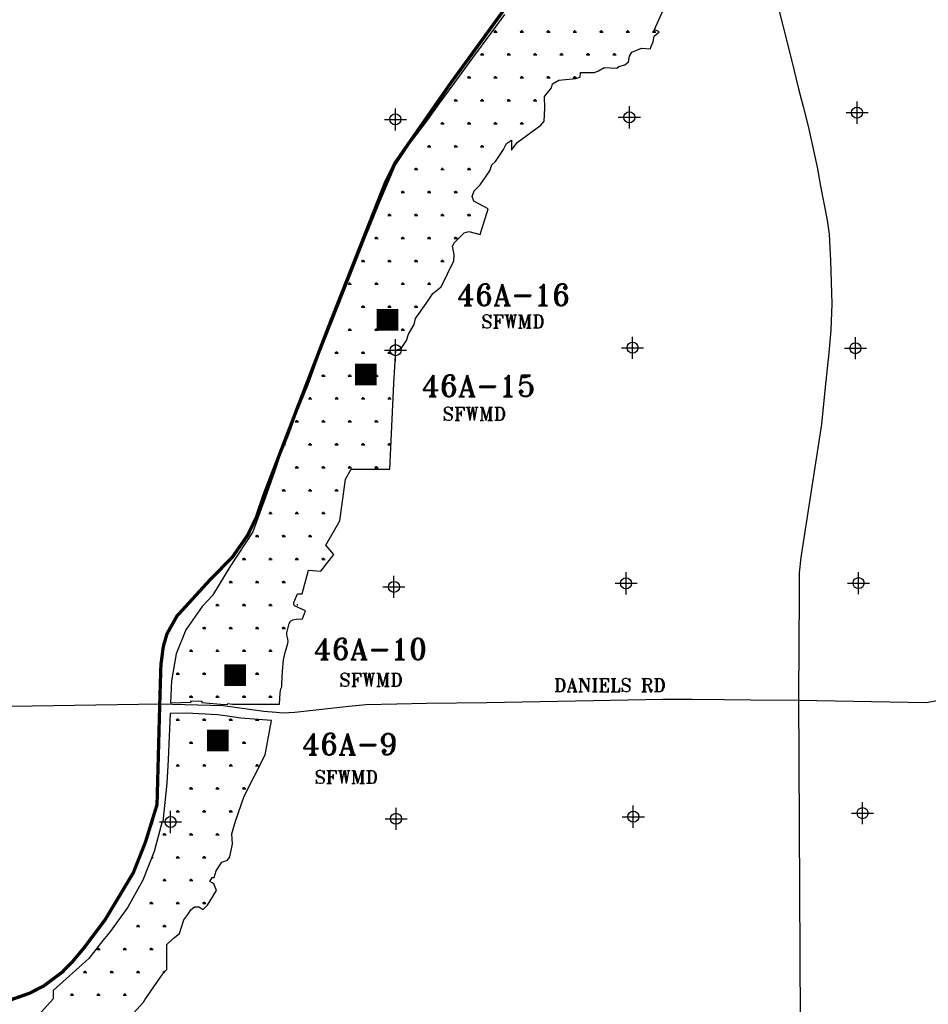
# Model space of a CAD drawing. Extents: x 195000 to 325707, y 776133 to 842767.
# Tile 3 of 7: x 222351 to 242950, y 798445 to 820751. Entities that reach past the tile are written whole.
import ezdxf
from ezdxf.enums import TextEntityAlignment as Align

# ---------------------------------------------------------------- set-up
doc = ezdxf.new("R2010")
doc.units = 0
doc.header["$LTSCALE"] = 800
doc.header["$PDMODE"] = 34
doc.header["$PDSIZE"] = 250
doc.linetypes.add('DASHED', pattern=[0])
doc.linetypes.add('PHANTOM', pattern=[0])
doc.layers.get('0').update_dxf_attribs({"linetype": 'CONTINUOUS'})
for name, color, linetype in [('HATCH', 3, 'CONTINUOUS'), ('MAJROADS', 9, 'CONTINUOUS'), ('RECORDERS', 14, 'CONTINUOUS'), ('ROW', 12, 'PHANTOM'), ('SEC', 2, 'CONTINUOUS'), ('SF-USGS', 7, 'CONTINUOUS'), ('TEXT', 7, 'CONTINUOUS'), ('WSHEDS', 11, 'CONTINUOUS')]:
    doc.layers.add(name, color=color, linetype=linetype)
doc.styles.get("Standard").update_dxf_attribs({"font": 'ROMANT'})

# ---------------------------------------------------------------- blocks, each defined once
blk = doc.blocks.new('*X')
at = {"color": 0}
for p, q in [((233100, 820472), (233175, 820472)), ((233119, 820472), (233107, 820493)), ((233128, 820472), (233128, 820502)), ((233138, 820472), (233138, 820510)), ((233147, 820472), (233147, 820502)), ((233156, 820472), (233168, 820493)), ((233700, 820472), (233775, 820472)), ((233719, 820472), (233707, 820493)), ((233728, 820472), (233728, 820502)), ((233738, 820472), (233738, 820510)), ((233747, 820472), (233747, 820502)), ((233756, 820472), (233768, 820493)), ((234300, 820472), (234375, 820472)), ((234319, 820472), (234307, 820493)), ((234328, 820472), (234328, 820502)), ((234338, 820472), (234338, 820510)), ((234347, 820472), (234347, 820502)), ((234356, 820472), (234368, 820493)), ((234900, 820472), (234975, 820472)), ((234919, 820472), (234907, 820493)), ((234928, 820472), (234928, 820502)), ((234938, 820472), (234938, 820510)), ((234947, 820472), (234947, 820502)), ((234956, 820472), (234968, 820493)), ((235500, 820472), (235575, 820472)), ((235519, 820472), (235507, 820493)), ((235528, 820472), (235528, 820502)), ((235538, 820472), (235538, 820510)), ((235547, 820472), (235547, 820502)), ((235556, 820472), (235568, 820493)), ((236100, 820472), (236175, 820472)), ((236119, 820472), (236107, 820493)), ((236128, 820472), (236128, 820502)), ((236138, 820472), (236138, 820510)), ((236147, 820472), (236147, 820502)), ((236156, 820472), (236168, 820493)), ((236700, 820472), (236775, 820472)), ((236719, 820472), (236707, 820493)), ((236728, 820472), (236728, 820502)), ((236738, 820472), (236738, 820510)), ((236747, 820472), (236747, 820502)), ((236756, 820472), (236768, 820493)), ((232828, 819953), (232828, 819983)), ((232838, 819953), (232838, 819990)), ((232847, 819953), (232847, 819983)), ((233428, 819953), (233428, 819983)), ((233438, 819953), (233438, 819990)), ((233447, 819953), (233447, 819983)), ((234028, 819953), (234028, 819983)), ((234038, 819953), (234038, 819990)), ((234047, 819953), (234047, 819983)), ((234628, 819953), (234628, 819983)), ((234638, 819953), (234638, 819990)), ((234647, 819953), (234647, 819983)), ((235228, 819953), (235228, 819983)), ((235238, 819953), (235238, 819990)), ((235247, 819953), (235247, 819983)), ((235828, 819953), (235828, 819983)), ((235838, 819953), (235838, 819990)), ((235847, 819953), (235847, 819983)), ((232800, 819953), (232875, 819953)), ((232819, 819953), (232807, 819974)), ((232856, 819953), (232868, 819974)), ((233400, 819953), (233475, 819953)), ((233419, 819953), (233407, 819974)), ((233456, 819953), (233468, 819974)), ((234000, 819953), (234075, 819953)), ((234019, 819953), (234007, 819974)), ((234056, 819953), (234068, 819974)), ((234600, 819953), (234675, 819953)), ((234619, 819953), (234607, 819974)), ((234656, 819953), (234668, 819974)), ((235200, 819953), (235275, 819953)), ((235219, 819953), (235207, 819974)), ((235256, 819953), (235268, 819974)), ((235800, 819953), (235875, 819953)), ((235819, 819953), (235807, 819974)), ((235856, 819953), (235868, 819974)), ((232500, 819433), (232575, 819433)), ((232519, 819433), (232507, 819454)), ((232528, 819433), (232528, 819463)), ((232538, 819433), (232538, 819471)), ((232547, 819433), (232547, 819463)), ((232556, 819433), (232568, 819454)), ((233100, 819433), (233175, 819433)), ((233119, 819433), (233107, 819454)), ((233128, 819433), (233128, 819463)), ((233138, 819433), (233138, 819471)), ((233147, 819433), (233147, 819463)), ((233156, 819433), (233168, 819454)), ((233700, 819433), (233775, 819433)), ((233719, 819433), (233707, 819454)), ((233728, 819433), (233728, 819463)), ((233738, 819433), (233738, 819471)), ((233747, 819433), (233747, 819463)), ((233756, 819433), (233768, 819454)), ((234300, 819433), (234375, 819433)), ((234319, 819433), (234307, 819454)), ((234328, 819433), (234328, 819463)), ((234338, 819433), (234338, 819471)), ((234347, 819433), (234347, 819463)), ((234356, 819433), (234368, 819454)), ((234900, 819433), (234975, 819433)), ((234919, 819433), (234907, 819454)), ((234928, 819433), (234928, 819463)), ((234938, 819433), (234938, 819471)), ((234947, 819433), (234947, 819463)), ((234956, 819433), (234968, 819454)), ((232200, 818914), (232275, 818914)), ((232219, 818914), (232207, 818934)), ((232228, 818914), (232228, 818944)), ((232238, 818914), (232238, 818951)), ((232247, 818914), (232247, 818944)), ((232256, 818914), (232268, 818934)), ((232800, 818914), (232875, 818914)), ((232819, 818914), (232807, 818934)), ((232828, 818914), (232828, 818944)), ((232838, 818914), (232838, 818951)), ((232847, 818914), (232847, 818944)), ((232856, 818914), (232868, 818934)), ((233400, 818914), (233475, 818914)), ((233419, 818914), (233407, 818934)), ((233428, 818914), (233428, 818944)), ((233438, 818914), (233438, 818951)), ((233447, 818914), (233447, 818944)), ((233456, 818914), (233468, 818934)), ((234000, 818914), (234075, 818914)), ((234019, 818914), (234007, 818934)), ((234028, 818914), (234028, 818944)), ((234038, 818914), (234038, 818951)), ((234047, 818914), (234047, 818944)), ((234056, 818914), (234068, 818934)), ((231919, 818394), (231907, 818415)), ((231928, 818394), (231928, 818424)), ((231938, 818394), (231938, 818432)), ((231947, 818394), (231947, 818424)), ((231956, 818394), (231968, 818415)), ((232519, 818394), (232507, 818415)), ((232528, 818394), (232528, 818424)), ((232538, 818394), (232538, 818432)), ((232547, 818394), (232547, 818424)), ((232556, 818394), (232568, 818415)), ((233119, 818394), (233107, 818415)), ((233128, 818394), (233128, 818424)), ((233138, 818394), (233138, 818432)), ((233147, 818394), (233147, 818424)), ((233156, 818394), (233168, 818415)), ((233719, 818394), (233707, 818415)), ((233728, 818394), (233728, 818424)), ((233738, 818394), (233738, 818432)), ((233747, 818394), (233747, 818424)), ((233756, 818394), (233768, 818415)), ((231900, 818394), (231975, 818394)), ((232500, 818394), (232575, 818394)), ((233100, 818394), (233175, 818394)), ((233700, 818394), (233775, 818394)), ((231600, 817874), (231675, 817874)), ((231619, 817874), (231607, 817895)), ((231628, 817874), (231628, 817904)), ((231638, 817874), (231638, 817912)), ((231647, 817874), (231647, 817904)), ((231656, 817874), (231668, 817895)), ((232200, 817874), (232275, 817874)), ((232219, 817874), (232207, 817895)), ((232228, 817874), (232228, 817904)), ((232238, 817874), (232238, 817912)), ((232247, 817874), (232247, 817904)), ((232256, 817874), (232268, 817895)), ((232800, 817874), (232875, 817874)), ((232819, 817874), (232807, 817895)), ((232828, 817874), (232828, 817904)), ((232838, 817874), (232838, 817912)), ((232847, 817874), (232847, 817904)), ((232856, 817874), (232868, 817895)), ((231300, 817355), (231375, 817355)), ((231319, 817355), (231307, 817376)), ((231328, 817355), (231328, 817385)), ((231338, 817355), (231338, 817392)), ((231347, 817355), (231347, 817385)), ((231356, 817355), (231368, 817376)), ((231900, 817355), (231975, 817355)), ((231919, 817355), (231907, 817376)), ((231928, 817355), (231928, 817385)), ((231938, 817355), (231938, 817392)), ((231947, 817355), (231947, 817385)), ((231956, 817355), (231968, 817376)), ((232500, 817355), (232575, 817355)), ((232519, 817355), (232507, 817376)), ((232528, 817355), (232528, 817385)), ((232538, 817355), (232538, 817392)), ((232547, 817355), (232547, 817385)), ((232556, 817355), (232568, 817376)), ((231019, 816835), (231007, 816856)), ((231028, 816835), (231028, 816865)), ((231038, 816835), (231038, 816873)), ((231047, 816835), (231047, 816865)), ((231056, 816835), (231068, 816856)), ((231619, 816835), (231607, 816856)), ((231628, 816835), (231628, 816865)), ((231638, 816835), (231638, 816873)), ((231647, 816835), (231647, 816865)), ((231656, 816835), (231668, 816856)), ((232219, 816835), (232207, 816856)), ((232228, 816835), (232228, 816865)), ((232238, 816835), (232238, 816873)), ((232247, 816835), (232247, 816865)), ((232256, 816835), (232268, 816856)), ((231000, 816835), (231075, 816835)), ((231600, 816835), (231675, 816835)), ((232200, 816835), (232275, 816835)), ((230700, 816316), (230775, 816316)), ((230719, 816316), (230707, 816336)), ((230728, 816316), (230728, 816346)), ((230738, 816316), (230738, 816353)), ((230747, 816316), (230747, 816346)), ((230756, 816316), (230768, 816336)), ((231300, 816316), (231375, 816316)), ((231319, 816316), (231307, 816336)), ((231328, 816316), (231328, 816346)), ((231338, 816316), (231338, 816353)), ((231347, 816316), (231347, 816346)), ((231356, 816316), (231368, 816336)), ((231900, 816316), (231975, 816316)), ((231919, 816316), (231907, 816336)), ((231928, 816316), (231928, 816346)), ((231938, 816316), (231938, 816353)), ((231947, 816316), (231947, 816346)), ((231956, 816316), (231968, 816336)), ((232500, 816316), (232575, 816316)), ((232519, 816316), (232507, 816336)), ((232528, 816316), (232528, 816346)), ((232538, 816316), (232538, 816353)), ((232547, 816316), (232547, 816346)), ((232556, 816316), (232568, 816336)), ((230400, 815796), (230475, 815796)), ((230419, 815796), (230407, 815817)), ((230428, 815796), (230428, 815826)), ((230438, 815796), (230438, 815833)), ((230447, 815796), (230447, 815826)), ((230456, 815796), (230468, 815817)), ((231000, 815796), (231075, 815796)), ((231019, 815796), (231007, 815817)), ((231028, 815796), (231028, 815826)), ((231038, 815796), (231038, 815833)), ((231047, 815796), (231047, 815826)), ((231056, 815796), (231068, 815817)), ((231600, 815796), (231675, 815796)), ((231619, 815796), (231607, 815817)), ((231628, 815796), (231628, 815826)), ((231638, 815796), (231638, 815833)), ((231647, 815796), (231647, 815826)), ((231656, 815796), (231668, 815817)), ((232200, 815796), (232275, 815796)), ((232219, 815796), (232207, 815817)), ((232228, 815796), (232228, 815826)), ((232238, 815796), (232238, 815833)), ((232247, 815796), (232247, 815826)), ((232256, 815796), (232268, 815817)), ((230119, 815276), (230107, 815297)), ((230128, 815276), (230128, 815306)), ((230138, 815276), (230138, 815314)), ((230147, 815276), (230147, 815306)), ((230156, 815276), (230168, 815297)), ((230719, 815276), (230707, 815297)), ((230728, 815276), (230728, 815306)), ((230738, 815276), (230738, 815314)), ((230747, 815276), (230747, 815306)), ((230756, 815276), (230768, 815297)), ((231319, 815276), (231307, 815297)), ((231328, 815276), (231328, 815306)), ((231338, 815276), (231338, 815314)), ((231347, 815276), (231347, 815306)), ((231356, 815276), (231368, 815297)), ((231919, 815276), (231907, 815297)), ((231928, 815276), (231928, 815306)), ((231938, 815276), (231938, 815314)), ((231947, 815276), (231947, 815306)), ((231956, 815276), (231968, 815297)), ((230100, 815276), (230175, 815276)), ((230700, 815276), (230775, 815276)), ((231300, 815276), (231375, 815276)), ((231900, 815276), (231975, 815276)), ((229800, 814757), (229875, 814757)), ((229819, 814757), (229807, 814777)), ((229828, 814757), (229828, 814787)), ((229838, 814757), (229838, 814794)), ((229847, 814757), (229847, 814787)), ((229856, 814757), (229868, 814777)), ((230400, 814757), (230475, 814757)), ((230419, 814757), (230407, 814777)), ((230428, 814757), (230428, 814787)), ((230438, 814757), (230438, 814794)), ((230447, 814757), (230447, 814787)), ((230456, 814757), (230468, 814777)), ((231000, 814757), (231075, 814757)), ((231019, 814757), (231007, 814777)), ((231028, 814757), (231028, 814787)), ((231038, 814757), (231038, 814794)), ((231047, 814757), (231047, 814787)), ((231056, 814757), (231068, 814777)), ((231600, 814757), (231675, 814757)), ((231619, 814757), (231607, 814777)), ((231628, 814757), (231628, 814787)), ((231638, 814757), (231638, 814794)), ((231647, 814757), (231647, 814787)), ((231656, 814757), (231668, 814777)), ((229560, 814237), (229575, 814237)), ((229568, 814258), (229568, 814258)), ((230100, 814237), (230175, 814237)), ((230119, 814237), (230107, 814258)), ((230128, 814237), (230128, 814267)), ((230138, 814237), (230138, 814275)), ((230147, 814237), (230147, 814267)), ((230156, 814237), (230168, 814258)), ((230700, 814237), (230775, 814237)), ((230719, 814237), (230707, 814258)), ((230728, 814237), (230728, 814267)), ((230738, 814237), (230738, 814275)), ((230747, 814237), (230747, 814267)), ((230756, 814237), (230768, 814258)), ((231300, 814237), (231375, 814237)), ((231319, 814237), (231307, 814258)), ((231328, 814237), (231328, 814267)), ((231338, 814237), (231338, 814275)), ((231347, 814237), (231347, 814267)), ((231356, 814237), (231368, 814258)), ((229819, 813717), (229807, 813738)), ((229828, 813717), (229828, 813747)), ((229838, 813717), (229838, 813755)), ((229847, 813717), (229847, 813747)), ((229856, 813717), (229868, 813738)), ((230419, 813717), (230407, 813738)), ((230428, 813717), (230428, 813747)), ((230438, 813717), (230438, 813755)), ((230447, 813717), (230447, 813747)), ((230456, 813717), (230468, 813738)), ((231019, 813717), (231007, 813738)), ((231028, 813717), (231028, 813747)), ((231038, 813717), (231038, 813755)), ((231047, 813717), (231047, 813747)), ((231056, 813717), (231068, 813738)), ((229800, 813717), (229875, 813717)), ((230400, 813717), (230475, 813717)), ((231000, 813717), (231075, 813717)), ((229500, 813198), (229575, 813198)), ((229519, 813198), (229507, 813219)), ((229528, 813198), (229528, 813228)), ((229538, 813198), (229538, 813235)), ((229547, 813198), (229547, 813228)), ((229556, 813198), (229568, 813219)), ((230100, 813198), (230175, 813198)), ((230119, 813198), (230107, 813219)), ((230128, 813198), (230128, 813228)), ((230138, 813198), (230138, 813235)), ((230147, 813198), (230147, 813228)), ((230156, 813198), (230168, 813219)), ((230700, 813198), (230775, 813198)), ((230719, 813198), (230707, 813219)), ((230728, 813198), (230728, 813228)), ((230738, 813198), (230738, 813235)), ((230747, 813198), (230747, 813228)), ((230756, 813198), (230768, 813219)), ((229200, 812678), (229275, 812678)), ((229219, 812678), (229207, 812699)), ((229228, 812678), (229228, 812708)), ((229238, 812678), (229238, 812716)), ((229247, 812678), (229247, 812708)), ((229256, 812678), (229268, 812699)), ((229800, 812678), (229875, 812678)), ((229819, 812678), (229807, 812699)), ((229828, 812678), (229828, 812708)), ((229838, 812678), (229838, 812716)), ((229847, 812678), (229847, 812708)), ((229856, 812678), (229868, 812699)), ((230400, 812678), (230475, 812678)), ((230419, 812678), (230407, 812699)), ((230428, 812678), (230428, 812708)), ((230438, 812678), (230438, 812716)), ((230447, 812678), (230447, 812708)), ((230456, 812678), (230468, 812699)), ((228919, 812159), (228907, 812179)), ((228928, 812159), (228928, 812189)), ((228938, 812159), (228938, 812196)), ((228947, 812159), (228947, 812189)), ((228956, 812159), (228968, 812179)), ((229519, 812159), (229507, 812179)), ((229528, 812159), (229528, 812189)), ((229538, 812159), (229538, 812196)), ((229547, 812159), (229547, 812189)), ((229556, 812159), (229568, 812179)), ((230119, 812159), (230107, 812179)), ((230128, 812159), (230128, 812189)), ((230138, 812159), (230138, 812196)), ((230147, 812159), (230147, 812189)), ((230156, 812159), (230168, 812179)), ((230719, 812159), (230707, 812179)), ((230728, 812159), (230728, 812189)), ((230738, 812159), (230738, 812196)), ((230747, 812159), (230747, 812189)), ((230756, 812159), (230768, 812179)), ((228900, 812159), (228975, 812159)), ((229500, 812159), (229575, 812159)), ((230100, 812159), (230175, 812159)), ((230700, 812159), (230775, 812159)), ((228600, 811639), (228675, 811639)), ((228619, 811639), (228607, 811660)), ((228628, 811639), (228628, 811669)), ((228638, 811639), (228638, 811677)), ((228647, 811639), (228647, 811669)), ((228656, 811639), (228668, 811660)), ((229200, 811639), (229275, 811639)), ((229219, 811639), (229207, 811660)), ((229228, 811639), (229228, 811669)), ((229238, 811639), (229238, 811677)), ((229247, 811639), (229247, 811669)), ((229256, 811639), (229268, 811660)), ((229800, 811639), (229875, 811639)), ((229819, 811639), (229807, 811660)), ((229828, 811639), (229828, 811669)), ((229838, 811639), (229838, 811677)), ((229847, 811639), (229847, 811669)), ((229856, 811639), (229868, 811660)), ((230400, 811639), (230475, 811639)), ((230419, 811639), (230407, 811660)), ((230428, 811639), (230428, 811669)), ((230438, 811639), (230438, 811677)), ((230447, 811639), (230447, 811669)), ((230456, 811639), (230468, 811660)), ((228351, 811119), (228375, 811119)), ((228356, 811119), (228368, 811140)), ((228900, 811119), (228975, 811119)), ((228919, 811119), (228907, 811140)), ((228928, 811119), (228928, 811149)), ((228938, 811119), (228938, 811157)), ((228947, 811119), (228947, 811149)), ((228956, 811119), (228968, 811140)), ((229500, 811119), (229575, 811119)), ((229519, 811119), (229507, 811140)), ((229528, 811119), (229528, 811149)), ((229538, 811119), (229538, 811157)), ((229547, 811119), (229547, 811149)), ((229556, 811119), (229568, 811140)), ((230100, 811119), (230175, 811119)), ((230119, 811119), (230107, 811140)), ((230128, 811119), (230128, 811149)), ((230138, 811119), (230138, 811157)), ((230147, 811119), (230147, 811149)), ((230156, 811119), (230168, 811140)), ((230700, 811119), (230765, 811119)), ((230719, 811119), (230707, 811140)), ((230728, 811119), (230728, 811149)), ((230738, 811119), (230738, 811157)), ((230747, 811119), (230747, 811149)), ((230756, 811119), (230766, 811137)), ((228619, 810600), (228607, 810621)), ((228628, 810600), (228628, 810630)), ((228638, 810600), (228638, 810637)), ((228647, 810600), (228647, 810630)), ((228656, 810600), (228668, 810621)), ((229219, 810600), (229207, 810621)), ((229228, 810600), (229228, 810630)), ((229238, 810600), (229238, 810637)), ((229247, 810600), (229247, 810630)), ((229256, 810600), (229268, 810621)), ((229819, 810600), (229807, 810621)), ((229828, 810600), (229828, 810630)), ((229838, 810600), (229838, 810637)), ((229847, 810600), (229847, 810630)), ((229856, 810600), (229868, 810621)), ((230419, 810600), (230407, 810621)), ((230428, 810600), (230428, 810630)), ((230438, 810600), (230438, 810637)), ((230447, 810600), (230447, 810630)), ((230456, 810600), (230468, 810621)), ((228600, 810600), (228675, 810600)), ((229200, 810600), (229275, 810600)), ((229800, 810600), (229875, 810600)), ((230400, 810600), (230475, 810600)), ((228300, 810080), (228375, 810080)), ((228319, 810080), (228307, 810101)), ((228328, 810080), (228328, 810110)), ((228338, 810080), (228338, 810118)), ((228347, 810080), (228347, 810110)), ((228356, 810080), (228368, 810101)), ((228900, 810080), (228975, 810080)), ((228919, 810080), (228907, 810101)), ((228928, 810080), (228928, 810110)), ((228938, 810080), (228938, 810118)), ((228947, 810080), (228947, 810110)), ((228956, 810080), (228968, 810101)), ((229500, 810080), (229575, 810080)), ((229519, 810080), (229507, 810101)), ((229528, 810080), (229528, 810110)), ((229538, 810080), (229538, 810118)), ((229547, 810080), (229547, 810110)), ((229556, 810080), (229568, 810101)), ((228000, 809561), (228075, 809561)), ((228019, 809561), (228007, 809581)), ((228028, 809561), (228028, 809591)), ((228038, 809561), (228038, 809598)), ((228047, 809561), (228047, 809591)), ((228056, 809561), (228068, 809581)), ((228600, 809561), (228675, 809561)), ((228619, 809561), (228607, 809581)), ((228628, 809561), (228628, 809591)), ((228638, 809561), (228638, 809598)), ((228647, 809561), (228647, 809591)), ((228656, 809561), (228668, 809581)), ((229200, 809561), (229275, 809561)), ((229219, 809561), (229207, 809581)), ((229228, 809561), (229228, 809591)), ((229238, 809561), (229238, 809598)), ((229247, 809561), (229247, 809591)), ((229256, 809561), (229268, 809581)), ((227719, 809041), (227707, 809062)), ((227728, 809041), (227728, 809071)), ((227738, 809041), (227738, 809078)), ((227747, 809041), (227747, 809071)), ((227756, 809041), (227768, 809062)), ((228319, 809041), (228307, 809062)), ((228328, 809041), (228328, 809071)), ((228338, 809041), (228338, 809078)), ((228347, 809041), (228347, 809071)), ((228356, 809041), (228368, 809062)), ((228919, 809041), (228907, 809062)), ((228928, 809041), (228928, 809071)), ((228938, 809041), (228938, 809078)), ((228947, 809041), (228947, 809071)), ((228956, 809041), (228968, 809062)), ((227700, 809041), (227775, 809041)), ((228300, 809041), (228375, 809041)), ((228900, 809041), (228975, 809041)), ((227400, 808521), (227475, 808521)), ((227419, 808521), (227407, 808542)), ((227428, 808521), (227428, 808551)), ((227438, 808521), (227438, 808559)), ((227447, 808521), (227447, 808551)), ((227456, 808521), (227468, 808542)), ((228000, 808521), (228075, 808521)), ((228019, 808521), (228007, 808542)), ((228028, 808521), (228028, 808551)), ((228038, 808521), (228038, 808559)), ((228047, 808521), (228047, 808551)), ((228056, 808521), (228068, 808542)), ((228600, 808521), (228675, 808521)), ((228619, 808521), (228607, 808542)), ((228628, 808521), (228628, 808551)), ((228638, 808521), (228638, 808559)), ((228647, 808521), (228647, 808551)), ((228656, 808521), (228668, 808542)), ((229200, 808521), (229275, 808521)), ((229219, 808521), (229207, 808542)), ((229228, 808521), (229228, 808551)), ((229238, 808521), (229238, 808559)), ((229247, 808521), (229247, 808551)), ((229256, 808521), (229268, 808542)), ((227100, 808002), (227175, 808002)), ((227119, 808002), (227107, 808022)), ((227128, 808002), (227128, 808032)), ((227138, 808002), (227138, 808039)), ((227147, 808002), (227147, 808032)), ((227156, 808002), (227168, 808022)), ((227700, 808002), (227775, 808002)), ((227719, 808002), (227707, 808022)), ((227728, 808002), (227728, 808032)), ((227738, 808002), (227738, 808039)), ((227747, 808002), (227747, 808032)), ((227756, 808002), (227768, 808022)), ((228300, 808002), (228375, 808002)), ((228319, 808002), (228307, 808022)), ((228328, 808002), (228328, 808032)), ((228338, 808002), (228338, 808039)), ((228347, 808002), (228347, 808032)), ((228356, 808002), (228368, 808022)), ((226819, 807482), (226807, 807503)), ((226828, 807482), (226828, 807512)), ((226838, 807482), (226838, 807520)), ((226847, 807482), (226847, 807512)), ((226856, 807482), (226868, 807503)), ((227419, 807482), (227407, 807503)), ((227428, 807482), (227428, 807512)), ((227438, 807482), (227438, 807520)), ((227447, 807482), (227447, 807512)), ((227456, 807482), (227468, 807503)), ((228019, 807482), (228007, 807503)), ((228028, 807482), (228028, 807512)), ((228038, 807482), (228038, 807520)), ((228047, 807482), (228047, 807512)), ((228056, 807482), (228068, 807503)), ((228647, 807482), (228647, 807512)), ((226800, 807482), (226875, 807482)), ((227400, 807482), (227475, 807482)), ((228000, 807482), (228075, 807482)), ((226500, 806962), (226575, 806962)), ((226519, 806962), (226507, 806983)), ((226528, 806962), (226528, 806992)), ((226538, 806962), (226538, 807000)), ((226547, 806962), (226547, 806992)), ((226556, 806962), (226568, 806983)), ((227100, 806962), (227175, 806962)), ((227119, 806962), (227107, 806983)), ((227128, 806962), (227128, 806992)), ((227138, 806962), (227138, 807000)), ((227147, 806962), (227147, 806992)), ((227156, 806962), (227168, 806983)), ((227700, 806962), (227775, 806962)), ((227719, 806962), (227707, 806983)), ((227728, 806962), (227728, 806992)), ((227738, 806962), (227738, 807000)), ((227747, 806962), (227747, 806992)), ((227756, 806962), (227768, 806983)), ((228300, 806962), (228375, 806962)), ((228319, 806962), (228307, 806983)), ((228328, 806962), (228328, 806992)), ((228338, 806962), (228338, 807000)), ((228347, 806962), (228347, 806992)), ((228356, 806962), (228368, 806983)), ((226200, 806443), (226275, 806443)), ((226219, 806443), (226207, 806464)), ((226228, 806443), (226228, 806473)), ((226238, 806443), (226238, 806480)), ((226247, 806443), (226247, 806473)), ((226256, 806443), (226268, 806464)), ((226800, 806443), (226875, 806443)), ((226819, 806443), (226807, 806464)), ((226828, 806443), (226828, 806473)), ((226838, 806443), (226838, 806480)), ((226847, 806443), (226847, 806473)), ((226856, 806443), (226868, 806464)), ((227400, 806443), (227475, 806443)), ((227419, 806443), (227407, 806464)), ((227428, 806443), (227428, 806473)), ((227438, 806443), (227438, 806480)), ((227447, 806443), (227447, 806473)), ((227456, 806443), (227468, 806464)), ((228000, 806443), (228075, 806443)), ((228019, 806443), (228007, 806464)), ((228028, 806443), (228028, 806473)), ((228038, 806443), (228038, 806480)), ((228047, 806443), (228047, 806473)), ((228056, 806443), (228068, 806464)), ((225900, 805923), (225975, 805923)), ((225919, 805923), (225907, 805944)), ((225928, 805923), (225928, 805953)), ((225938, 805923), (225938, 805961)), ((225947, 805923), (225947, 805953)), ((225956, 805923), (225968, 805944)), ((226500, 805923), (226575, 805923)), ((226519, 805923), (226507, 805944)), ((226528, 805923), (226528, 805953)), ((226538, 805923), (226538, 805961)), ((226547, 805923), (226547, 805953)), ((226556, 805923), (226568, 805944)), ((227100, 805923), (227175, 805923)), ((227119, 805923), (227107, 805944)), ((227128, 805923), (227128, 805953)), ((227138, 805923), (227138, 805961)), ((227147, 805923), (227147, 805953)), ((227156, 805923), (227168, 805944)), ((227700, 805923), (227775, 805923)), ((227719, 805923), (227707, 805944)), ((227728, 805923), (227728, 805953)), ((227738, 805923), (227738, 805961)), ((227747, 805923), (227747, 805953)), ((227756, 805923), (227768, 805944)), ((228300, 805923), (228309, 805923)), ((228310, 805939), (228307, 805944)), ((226200, 805404), (226275, 805404)), ((226219, 805404), (226207, 805424)), ((226228, 805404), (226228, 805434)), ((226238, 805404), (226238, 805441)), ((226247, 805404), (226247, 805434)), ((226256, 805404), (226268, 805424)), ((226800, 805404), (226875, 805404)), ((226819, 805404), (226807, 805424)), ((226828, 805404), (226828, 805434)), ((226838, 805404), (226838, 805441)), ((226847, 805404), (226847, 805434)), ((226856, 805404), (226868, 805424)), ((227400, 805404), (227475, 805404)), ((227419, 805404), (227407, 805424)), ((227428, 805404), (227428, 805434)), ((227438, 805404), (227438, 805441)), ((227447, 805404), (227447, 805434)), ((227456, 805404), (227468, 805424)), ((228000, 805404), (228075, 805404)), ((228019, 805404), (228007, 805424)), ((228028, 805404), (228028, 805434)), ((228038, 805404), (228038, 805441)), ((228047, 805404), (228047, 805434)), ((228056, 805404), (228068, 805424)), ((225900, 804884), (225975, 804884)), ((225919, 804884), (225907, 804905)), ((225928, 804884), (225928, 804914)), ((225938, 804884), (225938, 804922)), ((225947, 804884), (225947, 804914)), ((225956, 804884), (225968, 804905)), ((226500, 804884), (226575, 804884)), ((226519, 804884), (226507, 804905)), ((226528, 804884), (226528, 804914)), ((226538, 804884), (226538, 804922)), ((226547, 804884), (226547, 804914)), ((226556, 804884), (226568, 804905)), ((227100, 804884), (227175, 804884)), ((227119, 804884), (227107, 804905)), ((227128, 804884), (227128, 804914)), ((227138, 804884), (227138, 804922)), ((227147, 804884), (227147, 804914)), ((227156, 804884), (227168, 804905)), ((227700, 804884), (227775, 804884)), ((227719, 804884), (227710, 804899)), ((227728, 804884), (227728, 804898)), ((227738, 804884), (227738, 804897)), ((227747, 804884), (227747, 804897)), ((227756, 804884), (227763, 804895)), ((226200, 804364), (226275, 804364)), ((226219, 804364), (226207, 804385)), ((226228, 804364), (226228, 804394)), ((226238, 804364), (226238, 804402)), ((226247, 804364), (226247, 804394)), ((226256, 804364), (226268, 804385)), ((226800, 804364), (226875, 804364)), ((226819, 804364), (226807, 804385)), ((226828, 804364), (226828, 804394)), ((226838, 804364), (226838, 804402)), ((226847, 804364), (226847, 804394)), ((226856, 804364), (226868, 804385)), ((227400, 804364), (227475, 804364)), ((227419, 804364), (227407, 804385)), ((227428, 804364), (227428, 804394)), ((227438, 804364), (227438, 804402)), ((227447, 804364), (227447, 804394)), ((227456, 804364), (227468, 804385)), ((225900, 803845), (225975, 803845)), ((225919, 803845), (225907, 803866)), ((225928, 803845), (225928, 803875)), ((225938, 803845), (225938, 803882)), ((225947, 803845), (225947, 803875)), ((225956, 803845), (225968, 803866)), ((226500, 803845), (226575, 803845)), ((226519, 803845), (226507, 803866)), ((226528, 803845), (226528, 803875)), ((226538, 803845), (226538, 803882)), ((226547, 803845), (226547, 803875)), ((226556, 803845), (226568, 803866)), ((227100, 803845), (227175, 803845)), ((227119, 803845), (227107, 803866)), ((227128, 803845), (227128, 803875)), ((227138, 803845), (227138, 803882)), ((227147, 803845), (227147, 803875)), ((227156, 803845), (227168, 803866)), ((227700, 803845), (227775, 803845)), ((227719, 803845), (227707, 803866)), ((227728, 803845), (227728, 803875)), ((227738, 803845), (227738, 803882)), ((227747, 803845), (227747, 803875)), ((227756, 803845), (227768, 803866)), ((225675, 803325), (225675, 803325)), ((226200, 803325), (226275, 803325)), ((226219, 803325), (226207, 803346)), ((226228, 803325), (226228, 803355)), ((226238, 803325), (226238, 803363)), ((226247, 803325), (226247, 803355)), ((226256, 803325), (226268, 803346)), ((226800, 803325), (226875, 803325)), ((226819, 803325), (226807, 803346)), ((226828, 803325), (226828, 803355)), ((226838, 803325), (226838, 803363)), ((226847, 803325), (226847, 803355)), ((226856, 803325), (226868, 803346)), ((227400, 803325), (227475, 803325)), ((227419, 803325), (227407, 803346)), ((227428, 803325), (227428, 803355)), ((227438, 803325), (227438, 803363)), ((227447, 803325), (227447, 803355)), ((227456, 803325), (227468, 803346)), ((225900, 802806), (225975, 802806)), ((225919, 802806), (225907, 802826)), ((225928, 802806), (225928, 802836)), ((225938, 802806), (225938, 802843)), ((225947, 802806), (225947, 802836)), ((225956, 802806), (225968, 802826)), ((226500, 802806), (226575, 802806)), ((226519, 802806), (226507, 802826)), ((226528, 802806), (226528, 802836)), ((226538, 802806), (226538, 802843)), ((226547, 802806), (226547, 802836)), ((226556, 802806), (226568, 802826)), ((227100, 802806), (227175, 802806)), ((227119, 802806), (227107, 802826)), ((227128, 802806), (227128, 802836)), ((227138, 802806), (227138, 802843)), ((227147, 802806), (227147, 802836)), ((227156, 802806), (227168, 802826)), ((225600, 802286), (225675, 802286)), ((225619, 802286), (225607, 802307)), ((225628, 802286), (225628, 802316)), ((225638, 802286), (225638, 802323)), ((225647, 802286), (225647, 802316)), ((225656, 802286), (225668, 802307)), ((226200, 802286), (226275, 802286)), ((226219, 802286), (226207, 802307)), ((226228, 802286), (226228, 802316)), ((226238, 802286), (226238, 802323)), ((226247, 802286), (226247, 802316)), ((226256, 802286), (226268, 802307)), ((226800, 802286), (226875, 802286)), ((226819, 802286), (226807, 802307)), ((226828, 802286), (226828, 802316)), ((226838, 802286), (226838, 802323)), ((226847, 802286), (226847, 802316)), ((226856, 802286), (226868, 802307)), ((225345, 801766), (225375, 801766)), ((225347, 801766), (225347, 801772)), ((225356, 801766), (225368, 801787)), ((225900, 801766), (225975, 801766)), ((225919, 801766), (225907, 801787)), ((225928, 801766), (225928, 801796)), ((225938, 801766), (225938, 801804)), ((225947, 801766), (225947, 801796)), ((225956, 801766), (225968, 801787)), ((226500, 801766), (226575, 801766)), ((226519, 801766), (226507, 801787)), ((226528, 801766), (226528, 801796)), ((226538, 801766), (226538, 801804)), ((226547, 801766), (226547, 801796)), ((226556, 801766), (226568, 801787)), ((227100, 801766), (227105, 801766)), ((227113, 801777), (227107, 801787)), ((225600, 801247), (225675, 801247)), ((225619, 801247), (225607, 801267)), ((225628, 801247), (225628, 801277)), ((225638, 801247), (225638, 801284)), ((225647, 801247), (225647, 801277)), ((225656, 801247), (225668, 801267)), ((226200, 801247), (226275, 801247)), ((226219, 801247), (226207, 801267)), ((226228, 801247), (226228, 801277)), ((226238, 801247), (226238, 801284)), ((226247, 801247), (226247, 801277)), ((226256, 801247), (226268, 801267)), ((225300, 800727), (225375, 800727)), ((225319, 800727), (225307, 800748)), ((225328, 800727), (225328, 800757)), ((225338, 800727), (225338, 800765)), ((225347, 800727), (225347, 800757)), ((225356, 800727), (225368, 800748)), ((225900, 800727), (225975, 800727)), ((225919, 800727), (225907, 800748)), ((225928, 800727), (225928, 800757)), ((225938, 800727), (225938, 800765)), ((225947, 800727), (225947, 800757)), ((225956, 800727), (225968, 800748)), ((226500, 800727), (226575, 800727)), ((226519, 800727), (226507, 800748)), ((226528, 800727), (226528, 800757)), ((226538, 800727), (226538, 800765)), ((226547, 800727), (226547, 800757)), ((226556, 800727), (226568, 800748)), ((225000, 800207), (225075, 800207)), ((225019, 800207), (225007, 800228)), ((225028, 800207), (225028, 800237)), ((225038, 800207), (225038, 800245)), ((225047, 800207), (225047, 800237)), ((225056, 800207), (225068, 800228)), ((225600, 800207), (225675, 800207)), ((225619, 800207), (225607, 800228)), ((225628, 800207), (225628, 800237)), ((225638, 800207), (225638, 800245)), ((225647, 800207), (225647, 800237)), ((225656, 800207), (225668, 800228)), ((224100, 799688), (224175, 799688)), ((224119, 799688), (224107, 799709)), ((224128, 799688), (224128, 799718)), ((224138, 799688), (224138, 799725)), ((224147, 799688), (224147, 799718)), ((224156, 799688), (224168, 799709)), ((224700, 799688), (224775, 799688)), ((224719, 799688), (224707, 799709)), ((224728, 799688), (224728, 799718)), ((224738, 799688), (224738, 799725)), ((224747, 799688), (224747, 799718)), ((224756, 799688), (224768, 799709)), ((225300, 799688), (225375, 799688)), ((225319, 799688), (225307, 799709)), ((225328, 799688), (225328, 799718)), ((225338, 799688), (225338, 799725)), ((225347, 799688), (225347, 799718)), ((225356, 799688), (225368, 799709)), ((223800, 799168), (223875, 799168)), ((223819, 799168), (223807, 799189)), ((223828, 799168), (223828, 799198)), ((223838, 799168), (223838, 799206)), ((223847, 799168), (223847, 799198)), ((223856, 799168), (223868, 799189)), ((224400, 799168), (224475, 799168)), ((224419, 799168), (224407, 799189)), ((224428, 799168), (224428, 799198)), ((224438, 799168), (224438, 799206)), ((224447, 799168), (224447, 799198)), ((224456, 799168), (224468, 799189)), ((225000, 799168), (225075, 799168)), ((225019, 799168), (225007, 799189)), ((225028, 799168), (225028, 799198)), ((225038, 799168), (225038, 799206)), ((225047, 799168), (225047, 799198)), ((225056, 799168), (225068, 799189)), ((225600, 799168), (225626, 799168)), ((225619, 799168), (225607, 799189)), ((225628, 799170), (225628, 799198)), ((225638, 799181), (225638, 799206)), ((225647, 799191), (225647, 799198)), ((223500, 798649), (223575, 798649)), ((223519, 798649), (223507, 798669)), ((223528, 798649), (223528, 798679)), ((223538, 798649), (223538, 798686)), ((223547, 798649), (223547, 798679)), ((223556, 798649), (223568, 798669)), ((224100, 798649), (224175, 798649)), ((224119, 798649), (224107, 798669)), ((224128, 798649), (224128, 798679)), ((224138, 798649), (224138, 798686)), ((224147, 798649), (224147, 798679)), ((224156, 798649), (224168, 798669)), ((224700, 798649), (224775, 798649)), ((224719, 798649), (224707, 798669)), ((224728, 798649), (224728, 798679)), ((224738, 798649), (224738, 798686)), ((224747, 798649), (224747, 798679)), ((224756, 798649), (224768, 798669))]:
    blk.add_line(p, q, dxfattribs=at)
blk = doc.blocks.new('RECORDER')
at = {"layer": 'RECORDERS', "color": 0, "const_width": 492}
blk.add_lwpolyline([(-230, 45), (263, 45)], dxfattribs=at)
at = {"layer": 'RECORDERS', "color": 0}
blk.add_attdef('RECORDER__ID#', text='', height=540, dxfattribs=at).set_placement((33, 1220), align=Align.CENTER)

msp = doc.modelspace()

# ---------------------------------------------------------------- linework, layer by layer
at = {"layer": 'MAJROADS', "color": 0}
for points in [[(234531, 822625), (232111, 819298), (230866, 817514), (230758, 817325), (230639, 817054), (230440, 816535), (230315, 816208), (229363, 813820), (228621, 811957), (227887, 809980), (227718, 809482), (227616, 809251), (227520, 809072), (227179, 808584), (226632, 808024), (225916, 807240), (225690, 806836), (225608, 806555), (225553, 806138), (225532, 805233), (225465, 802969), (225363, 802555), (225203, 802121), (224930, 801430), (224287, 800359), (223815, 799730), (223538, 799399), (223312, 799170), (222897, 798862), (222576, 798696), (222012, 798498)], [(239478, 821311), (239845, 819845), (240004, 819185), (240112, 818783), (240227, 818342), (240432, 817410), (240505, 816976), (240653, 816209), (240702, 815893), (240717, 815577), (240732, 815297), (240764, 814313), (240736, 813720), (240695, 813201), (240602, 812354), (240530, 811589), (240062, 808568), (240024, 808219), (240021, 807737)], [(240021, 807737), (240008, 805417), (240073, 792256), (240077, 792050)], [(235749, 805329), (232941, 805273), (231572, 805261), (230900, 805246)], [(236929, 805352), (235749, 805329)], [(238329, 805344), (237589, 805350), (236951, 805352), (236929, 805352)], [(238929, 805338), (238329, 805344)], [(240008, 805329), (238929, 805338)], [(254581, 804997), (251537, 802815), (248175, 800435), (247928, 800318), (247682, 800271), (247444, 800309), (246991, 800557), (246824, 800807), (246713, 801282), (246661, 801706), (246605, 802860), (246788, 803391), (246911, 803690), (247007, 804313), (246983, 804649), (246908, 804903), (246739, 805247), (246632, 805342), (246339, 805423), (243341, 805357), (242908, 805276), (240009, 805329), (240008, 805329)], [(228166, 805055), (227887, 805077), (227238, 805166), (226967, 805208), (225526, 805241), (221175, 805179), (220681, 805144), (220295, 805132), (220103, 805112), (219301, 805119), (218736, 805134), (214975, 805123), (209970, 805116), (201018, 805030)], [(230900, 805246), (230197, 805229), (229811, 805189), (228932, 805096), (228592, 805056), (228320, 805043), (228166, 805055)]]:
    msp.add_lwpolyline(points, dxfattribs=at)
at = {"layer": 'ROW', "color": 0}
for points in [[(233341, 820869), (233031, 820448), (232620, 819886), (232195, 819309), (231854, 818844), (231598, 818482), (231192, 817945), (230869, 817470)], [(232431, 815922), (232530, 815950), (232787, 815888), (232968, 816467), (232646, 816637), (232609, 816745), (232653, 816871), (232788, 817013), (233009, 817330), (233055, 817461), (233138, 817538), (233323, 817813), (233388, 817944), (233503, 818022), (233497, 817794), (233629, 817967), (234167, 818362), (234240, 818453), (234254, 818748), (234249, 819014), (234405, 819204), (234432, 819295), (234577, 819379), (234957, 819415), (235054, 819451), (235067, 819557), (235383, 819558), (235474, 819593), (235598, 819671), (235887, 819654), (235935, 819688), (236071, 819729), (236156, 819797), (236179, 819921), (236226, 820015), (236447, 820109), (236652, 820089), (236656, 820132), (236714, 820246), (236732, 820375), (236847, 820478), (236746, 820527), (236940, 820966)], [(230870, 817473), (230499, 816601), (230193, 815838), (229949, 815227), (229684, 814554), (229431, 813905), (229144, 813183), (228881, 812476), (228622, 811831), (228440, 811334), (228249, 810871), (228126, 810505), (227918, 809914), (227636, 809149), (227130, 808379), (226721, 807707), (226489, 807456), (226118, 806931), (225896, 806388), (225795, 805775), (225773, 805278), (226236, 805289), (226234, 805320), (226480, 805314), (226479, 805282), (226903, 805247), (226906, 805237), (227071, 805241), (227073, 805257), (227179, 805243), (228245, 805243)], [(228756, 807743), (228897, 808279), (229180, 808255), (229472, 808636), (229291, 808843), (229612, 809399), (229738, 810340), (229869, 810568), (230739, 810568), (230833, 812507), (230878, 813264)], [(228245, 805243), (228258, 805503), (228275, 805590), (228293, 805639), (228295, 805706), (228313, 805990), (228330, 806250), (228379, 806445), (228424, 806588), (228439, 806662), (228430, 806725), (228404, 806816), (228408, 806858), (228460, 807073), (228493, 807125), (228544, 807157), (228620, 807168), (228762, 807181), (228829, 807357), (228585, 807472), (228567, 807503), (228569, 807546), (228646, 807744)], [(228646, 807744), (228756, 807744)], [(225685, 799798), (225831, 799936), (225974, 800051), (226075, 800359), (226165, 800476), (226229, 800584), (226317, 800653), (226413, 800651), (226511, 800591), (226609, 800689), (226813, 801021), (226785, 801095), (226755, 801174), (226713, 801197), (226664, 801225), (226714, 801318), (226757, 801318), (226809, 801471), (226932, 801665), (227063, 801707), (227118, 801785), (227178, 802077), (227158, 802305), (227243, 802592), (227440, 803163), (227916, 804097), (228061, 804873), (227364, 804925), (227012, 804978), (226836, 805004), (226134, 805040), (225764, 805034), (225740, 804515), (225716, 803981), (225688, 803457), (225599, 802578)], [(225583, 802587), (225403, 801910), (225140, 801259), (224800, 800645), (224387, 800070), (224239, 799887), (223917, 799484), (223113, 798755), (223112, 798566), (222639, 798051)], [(224474, 797739), (225157, 798496), (225188, 798545)]]:
    msp.add_lwpolyline(points, dxfattribs=at)
at = {"layer": 'ROW', "color": 0, "linetype": 'DASHED'}
for points in [[(230878, 813264), (230998, 813300), (231124, 813483), (231166, 813628), (231294, 813843), (231324, 813980), (231566, 814320), (231714, 814550), (231909, 814701), (232195, 815287), (232204, 815435), (232166, 815623), (232211, 815703), (232431, 815922)], [(225188, 798545), (225595, 799133), (225685, 799233), (225685, 799798)]]:
    msp.add_lwpolyline(points, dxfattribs=at)
at = {"layer": 'SEC', "color": 0}
for p in [(241334, 818645), (230869, 818492), (236172, 818539), (230874, 813264), (236245, 813319), (241297, 813308), (236098, 807982), (241368, 807987), (230836, 807902), (241458, 802775), (225772, 802575), (230883, 802648), (236262, 802695)]:
    msp.add_point(p, dxfattribs=at)
at = {"layer": 'WSHEDS', "color": 0, "const_width": 75}
msp.add_lwpolyline([(222012, 798498), (222576, 798696), (222897, 798862), (223312, 799170), (223538, 799399), (223815, 799730), (224287, 800359), (224930, 801430), (225203, 802121), (225465, 802969), (225465, 802969), (225526, 805241), (225553, 806138), (225608, 806555), (225690, 806836), (225916, 807240), (226632, 808024), (227179, 808584), (227520, 809072), (227718, 809482), (227887, 809980), (229363, 813820), (230639, 817054), (230866, 817514), (232111, 819298), (234531, 822625)], dxfattribs=at)

# ---------------------------------------------------------------- block references
at = {"layer": 'HATCH', "color": 0}
msp.add_blockref('*X', (0, 0), dxfattribs=at)
msp.add_blockref('*X', (0, 0), dxfattribs=at)
msp.add_blockref('*X', (0, 0), dxfattribs=at)
msp.add_blockref('*X', (0, 0), dxfattribs=at)
msp.add_blockref('*X', (0, 0), dxfattribs=at)
at = {"layer": 'SF-USGS', "color": 0}
ref = msp.add_blockref('RECORDER', (230675, 813904), dxfattribs=at)
ref.add_attrib('RECORDER__ID#', '46A-16', dxfattribs={"layer": 'RECORDERS', "color": 0, "height": 480}).set_placement((233548, 814279), align=Align.CENTER)
ref = msp.add_blockref('RECORDER', (230181, 812670), dxfattribs=at)
ref.add_attrib('RECORDER__ID#', '46A-15', dxfattribs={"layer": 'RECORDERS', "color": 0, "height": 480}).set_placement((232752, 812218), align=Align.CENTER)
ref = msp.add_blockref('RECORDER', (227220, 805859), dxfattribs=at)
ref.add_attrib('RECORDER__ID#', '46A-10', dxfattribs={"layer": 'RECORDERS', "color": 0, "height": 480}).set_placement((230301, 806254), align=Align.CENTER)
ref = msp.add_blockref('RECORDER', (226825, 804378), dxfattribs=at)
ref.add_attrib('RECORDER__ID#', '46A-9', dxfattribs={"layer": 'RECORDERS', "color": 0, "height": 480}).set_placement((229832, 804100), align=Align.CENTER)

# ---------------------------------------------------------------- texts
at = {"layer": 'RECORDERS', "color": 0}
for p in [(233533, 813764), (232658, 811672), (230316, 805645), (229754, 803444)]:
    msp.add_text('SFWMD', height=300, dxfattribs=at).set_placement(p, align=Align.CENTER)
at = {"layer": 'TEXT', "color": 0}
msp.add_text('DANIELS RD', height=300, dxfattribs=at).set_placement((234464, 805526))

doc.saveas('drawing.dxf')
